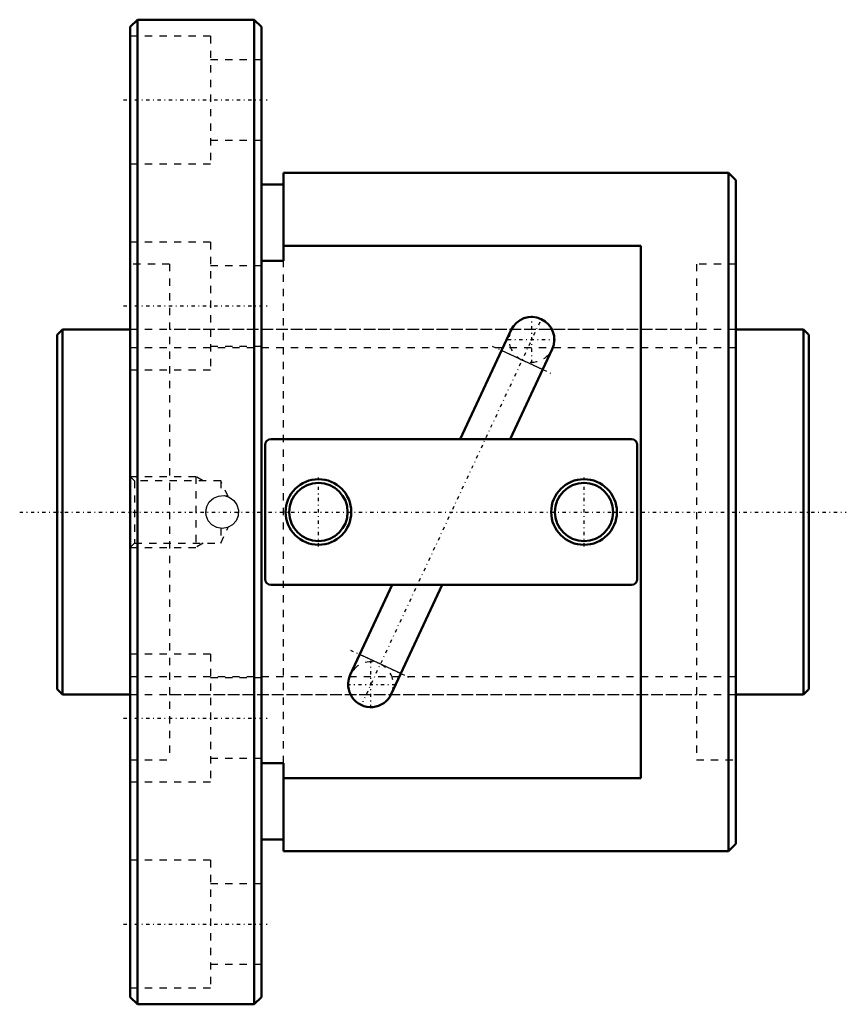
# Model space of a CAD drawing. Header units: millimetres. Extents: x -5 to 108, y -68 to 68.
import ezdxf

# ---------------------------------------------------------------- set-up
doc = ezdxf.new("R2010")
doc.units = ezdxf.units.MM
doc.linetypes.add('Center', pattern=[1.5, 0.45, -0.5, 0.05, -0.5])
doc.linetypes.add('Dashed', pattern=[2, 1, -1])
for name, color, linetype, lineweight in [('2d ConnectionPoints', 7, 'Continuous', 50), ('AM_0', 7, 'Continuous', 50), ('AM_4', 3, 'Continuous', 25), ('AM_5', 3, 'Continuous', 25), ('AM_7', 7, 'Center', 25), ('AM_9', 6, 'Dashed', 25)]:
    doc.layers.add(name, color=color, linetype=linetype, lineweight=lineweight)

# ---------------------------------------------------------------- blocks, each defined once
blk = doc.blocks.new('1_BNF_5010_3_5RR_Nut_0_in_BNF5010V_3_5RRG1_103LC0_000_rev_0')
at = {"layer": 'AM_0'}
for p, q in [((11, 67.5), (10, 66.5)), ((27, 67.5), (11, 67.5)), ((11, 67.5), (11, -67.5)), ((28, 66.5), (27, 67.5)), ((27, 67.5), (27, -67.5)), ((10, 66.5), (10, -66.5)), ((28, 66.5), (28, -66.5)), ((31, 46.5), (31, 34.42)), ((92, 46.5), (31, 46.5)), ((93, 45.5), (92, 46.5)), ((92, 46.5), (92, -46.5)), ((31, 44.9), (28, 44.9)), ((93, 45.5), (93, -45.5)), ((80, 36.48), (31, 36.48)), ((80, -36.48), (80, 36.48)), ((31, 34.42), (28, 34.42)), ((62.22, 24.96), (55.24, 10)), ((62.08, 10), (67.84, 22.34)), ((78.7, 10), (29.3, 10)), ((28.5, 9.2), (28.5, -9.2)), ((79.5, -9.2), (79.5, 9.2)), ((29.3, -10), (78.7, -10)), ((45.92, -10), (40.16, -22.34)), ((45.78, -24.96), (52.76, -10)), ((28, -34.42), (31, -34.42)), ((31, -34.42), (31, -46.5)), ((31, -36.48), (80, -36.48)), ((28, -44.9), (31, -44.9)), ((92, -46.5), (93, -45.5)), ((31, -46.5), (92, -46.5)), ((10, -66.5), (11, -67.5)), ((11, -67.5), (27, -67.5)), ((27, -67.5), (28, -66.5))]:
    blk.add_line(p, q, dxfattribs=at)
for centre, radius in [((35.8, 0), 4.5), ((72.2, 0), 4.5), ((35.8, 0), 4), ((72.2, 0), 4)]:
    blk.add_circle(centre, radius, dxfattribs=at)
for centre, radius, start, end in [((65.03, 23.65), 3.1, 335, 155), ((29.3, 9.2), 0.8, 90, 180), ((78.7, 9.2), 0.8, 0, 90), ((29.3, -9.2), 0.8, 180, 270), ((78.7, -9.2), 0.8, 270, 360), ((42.97, -23.65), 3.1, 155, 335)]:
    blk.add_arc(centre, radius, start, end, dxfattribs=at)
at = {"layer": 'AM_4'}
for p, q in [((66.53, 19.54), (60.91, 22.15)), ((47.09, -22.15), (41.47, -19.54))]:
    blk.add_line(p, q, dxfattribs=at)
at = {"layer": 'AM_5', "linetype": 'Dashed'}
for p, q in [((10, 4.86), (19, 4.86)), ((20.01, 4.28), (19, 4.86)), ((19, 4.86), (19, -4.86)), ((10, -4.86), (19, -4.86)), ((20.01, -4.28), (19, -4.86))]:
    blk.add_line(p, q, dxfattribs=at)
at = {"layer": 'AM_7'}
for p, q in [((9.1, 56.5), (28.9, 56.5)), ((9.1, 28.25), (28.9, 28.25)), ((66.13, 26.02), (41.87, -26.02)), ((65.03, 20.4), (65.03, 26.91)), ((61.78, 23.65), (68.28, 23.65)), ((59.61, 22.76), (67.83, 18.93)), ((35.8, -4.73), (35.8, 4.73)), ((72.2, -4.73), (72.2, 4.73)), ((40.17, -18.93), (48.39, -22.76)), ((42.97, -26.91), (42.97, -20.4)), ((39.72, -23.65), (46.22, -23.65)), ((9.1, -28.25), (28.9, -28.25)), ((9.1, -56.5), (28.9, -56.5))]:
    blk.add_line(p, q, dxfattribs=at)
at = {"layer": 'AM_9'}
for p, q in [((21, 65.25), (10, 65.25)), ((21, 65.25), (21, 47.75)), ((28, 62), (21, 62)), ((21, 51), (28, 51)), ((10, 47.75), (21, 47.75)), ((21, 37), (10, 37)), ((21, 37), (21, 19.5)), ((15.4, 34), (10, 34)), ((15.4, 34), (15.4, -34)), ((28, 33.75), (21, 33.75)), ((31, -34.42), (31, 34.42)), ((93, 34), (87.6, 34)), ((87.6, 34), (87.6, -34)), ((87.6, 25), (15.4, 25)), ((21, 22.75), (28, 22.75)), ((10, 19.5), (21, 19.5)), ((10.58, 4.28), (10, 4.86)), ((22.4, 4.28), (10.58, 4.28)), ((10.58, 4.28), (10.58, -4.28)), ((23.42, 2.11), (22.4, 4.28)), ((22.4, 4.28), (22.4, 2.24)), ((22.4, -4.28), (23.42, -2.1)), ((22.4, -2.24), (22.4, -4.28)), ((10, -4.86), (10.58, -4.28)), ((10.58, -4.28), (22.4, -4.28)), ((21, -19.5), (10, -19.5)), ((21, -19.5), (21, -37)), ((28, -22.75), (21, -22.75)), ((15.4, -25), (87.6, -25)), ((21, -33.75), (28, -33.75)), ((10, -34), (15.4, -34)), ((87.6, -34), (93, -34)), ((10, -37), (21, -37)), ((21, -47.75), (10, -47.75)), ((21, -47.75), (21, -65.25)), ((28, -51), (21, -51)), ((21, -62), (28, -62)), ((10, -65.25), (21, -65.25))]:
    blk.add_line(p, q, dxfattribs=at)
for points in [[(20.35, 0), (20.48, 0.74), (20.84, 1.4), (21.4, 1.91), (22.1, 2.19), (22.86, 2.24), (23.58, 2.03), (24.19, 1.59), (24.63, 0.97), (24.84, 0.25), (24.79, -0.51), (24.5, -1.2), (24, -1.76), (23.34, -2.13), (22.59, -2.25), (21.85, -2.12), (21.19, -1.75), (20.69, -1.19), (20.4, -0.49), (20.35, 0)], [(23.42, 2.09), (23.41, 2.1), (23.34, 2.12)], [(23.34, -2.12), (23.42, -2.1), (23.42, -2.09)]]:
    blk.add_lwpolyline(points, dxfattribs=at)
for centre, radius, start, end in [((65.03, 23.65), 3.1, 155, 335), ((22.6, 0), 2.25, 70.7581, 76.4633), ((22.6, 0), 2.25, 158.9916, 197.4185), ((42.97, -23.65), 3.1, 335, 155)]:
    blk.add_arc(centre, radius, start, end, dxfattribs=at)
blk = doc.blocks.new('2_BNF_5010_3_5RR000_Shaft_0_in_BNF5010V_3_5RRG1_103LC0_000_rev_0')
at = {"layer": 'AM_0'}
for p, q in [((0.7, 25), (0, 24.3)), ((0, 24.3), (0, -24.3)), ((10, 25), (0.7, 25)), ((0.7, 25), (0.7, -25)), ((102.3, 25), (93, 25)), ((103, 24.3), (102.3, 25)), ((102.3, 25), (102.3, -25)), ((103, 24.3), (103, -24.3)), ((0, -24.3), (0.7, -25)), ((102.3, -25), (103, -24.3)), ((0.7, -25), (10, -25)), ((93, -25), (102.3, -25))]:
    blk.add_line(p, q, dxfattribs=at)
at = {"layer": 'AM_5', "linetype": 'Dashed'}
for p, q in [((10, 22.5465), (93, 22.5465)), ((10, -22.5465), (93, -22.5465))]:
    blk.add_line(p, q, dxfattribs=at)
at = {"layer": 'AM_7'}
blk.add_line((-5.15, 0), (108.15, 0), dxfattribs=at)
at = {"layer": 'AM_9'}
for p, q in [((93, 25), (10, 25)), ((10, -25), (93, -25))]:
    blk.add_line(p, q, dxfattribs=at)

msp = doc.modelspace()

# ---------------------------------------------------------------- linework, layer by layer
at = {"layer": '2d ConnectionPoints'}
for p in [(0, 0), (10, 0)]:
    msp.add_point(p, dxfattribs=at)

# ---------------------------------------------------------------- block references
for name in ['1_BNF_5010_3_5RR_Nut_0_in_BNF5010V_3_5RRG1_103LC0_000_rev_0', '2_BNF_5010_3_5RR000_Shaft_0_in_BNF5010V_3_5RRG1_103LC0_000_rev_0']:
    msp.add_blockref(name, (0, 0))

doc.saveas('drawing.dxf')
